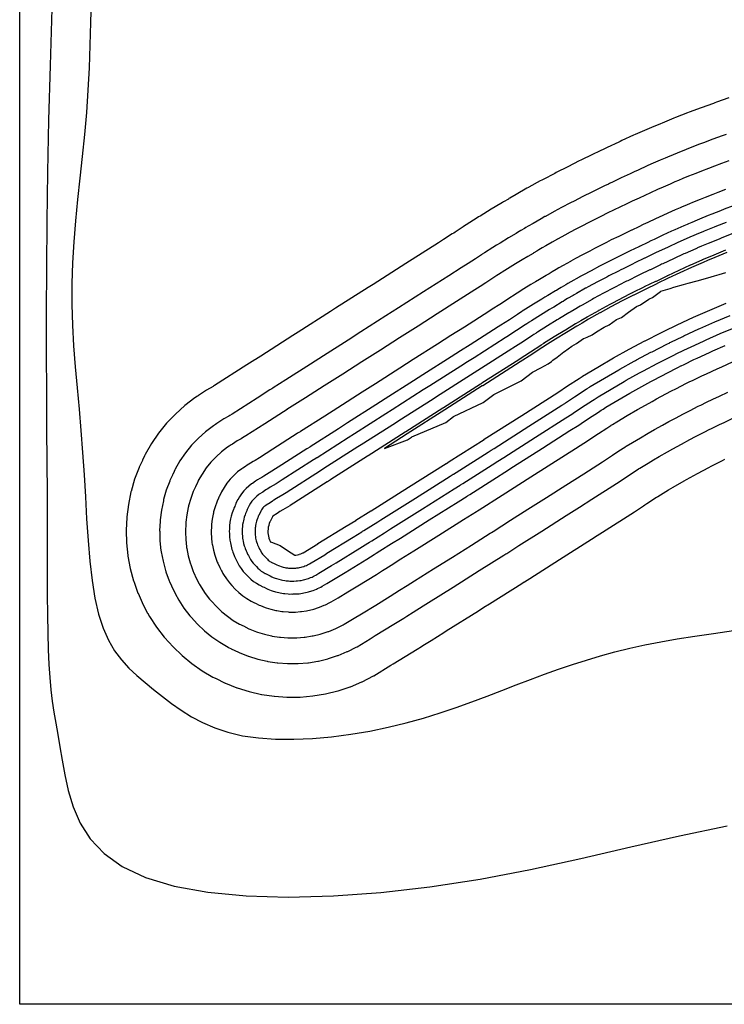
# Model space of a CAD drawing. Header units: metres. Extents: x 6 to 101, y -31 to 115.
# Tile 1 of 3: x 6 to 53, y -31 to 35. Entities that reach past the tile are written whole.
import ezdxf

# ---------------------------------------------------------------- set-up
doc = ezdxf.new("R2010")
doc.units = ezdxf.units.M
doc.header["$LTSCALE"] = 0.0125
doc.layers.add('Isolines', color=5, linetype='Continuous')

msp = doc.modelspace()

# ---------------------------------------------------------------- linework, layer by layer
at = {"layer": 'Isolines', "elevation": -2.5, "flags": 128}
msp.add_lwpolyline([(5.927, -30.887), (5.927, 115.173), (100.583, 115.173), (100.583, -30.887)], close=True, dxfattribs=at)
at = {"layer": 'Isolines', "flags": 128}
for points in [[(10.727, 36.532), (10.692, 35.031), (10.646, 33.519), (10.587, 32.004), (10.509, 30.492), (10.406, 28.992), (10.277, 27.51), (10.129, 26.044), (9.972, 24.593), (9.817, 23.155), (9.674, 21.73), (9.553, 20.315), (9.465, 18.908), (9.419, 17.509), (9.423, 16.114), (9.47, 14.721), (9.552, 13.325), (9.659, 11.922), (9.781, 10.509), (9.911, 9.081), (10.037, 7.635), (10.152, 6.166), (10.249, 4.675), (10.336, 3.179), (10.422, 1.7), (10.519, 0.259), (10.637, -1.123), (10.787, -2.424), (10.979, -3.622), (11.224, -4.697), (11.53, -5.632), (11.892, -6.442), (12.306, -7.145), (12.764, -7.762), (13.261, -8.31), (13.79, -8.811), (14.344, -9.284), (14.918, -9.747), (15.508, -10.216), (16.122, -10.685), (16.77, -11.141), (17.464, -11.574), (18.212, -11.973), (19.027, -12.326), (19.918, -12.623), (20.897, -12.851), (21.969, -13.003), (23.12, -13.08), (24.333, -13.089), (25.589, -13.034), (26.87, -12.922), (28.159, -12.756), (29.436, -12.542), (30.683, -12.287), (31.887, -11.994), (33.046, -11.671), (34.166, -11.323), (35.248, -10.957), (36.298, -10.579), (37.318, -10.196), (38.312, -9.813), (39.285, -9.437), (40.239, -9.073), (41.18, -8.724), (42.115, -8.39), (43.05, -8.072), (43.989, -7.771), (44.94, -7.489), (45.908, -7.225), (46.899, -6.982), (47.92, -6.759), (48.983, -6.552), (50.098, -6.357), (51.277, -6.168), (52.534, -5.98), (53.879, -5.788)], [(8.075, 35.957), (7.968, 32.142), (7.873, 28.478), (7.797, 24.981), (7.746, 21.666), (7.718, 18.534), (7.707, 15.582), (7.709, 12.806), (7.721, 10.206), (7.738, 7.777), (7.755, 5.518), (7.769, 3.425), (7.776, 1.495), (7.779, -0.278), (7.78, -1.903), (7.783, -3.386), (7.792, -4.735), (7.809, -5.959), (7.838, -7.064), (7.882, -8.059), (7.944, -8.953), (8.023, -9.77), (8.118, -10.536), (8.227, -11.276), (8.35, -12.015), (8.485, -12.781), (8.63, -13.598), (8.784, -14.492), (8.955, -15.48), (9.181, -16.536), (9.51, -17.626), (9.99, -18.716), (10.668, -19.771), (11.592, -20.756), (12.81, -21.638), (14.368, -22.38), (16.3, -22.957), (18.574, -23.364), (21.146, -23.606), (23.968, -23.688), (26.994, -23.612), (30.18, -23.384), (33.479, -23.007), (36.845, -22.485), (40.235, -21.83), (43.619, -21.09), (46.968, -20.319), (50.255, -19.572), (53.452, -18.903)]]:
    msp.add_lwpolyline(points, dxfattribs=at)
for points, elevation in [([(53.556, 29.971), (52.735, 29.686), (52.629, 29.648), (52.523, 29.61), (51.706, 29.314), (50.894, 29.007), (50.788, 28.967), (49.98, 28.651), (49.874, 28.61), (49.071, 28.283), (48.965, 28.24), (48.478, 28.035), (48.412, 28.008), (48.373, 27.991), (48.061, 27.859), (47.268, 27.511), (47.162, 27.465), (46.374, 27.107), (46.269, 27.059), (46.164, 27.01), (45.381, 26.643), (44.683, 26.305), (44.582, 26.256), (44.578, 26.254), (44.497, 26.216), (44.392, 26.166), (43.613, 25.792), (43.509, 25.74), (42.734, 25.356), (41.963, 24.961), (41.861, 24.908), (41.094, 24.504), (40.993, 24.45), (40.895, 24.397), (40.133, 23.982), (40.095, 23.961), (40.093, 23.96), (39.994, 23.904), (39.277, 23.497), (38.845, 23.245), (38.788, 23.211), (38.748, 23.187), (38.433, 22.998), (38.35, 22.947), (38.346, 22.944), (38.252, 22.889), (37.59, 22.494), (36.85, 22.04), (36.753, 21.982), (36.658, 21.921), (35.923, 21.458), (35.734, 21.336), (35.713, 21.322), (35.178, 20.965), (35.084, 20.903), (34.982, 20.838), (34.392, 20.462), (34.058, 20.249), (31.862, 18.85), (29.674, 17.455), (29.332, 17.237), (27.149, 15.846), (26.802, 15.625), (24.624, 14.237), (24.272, 14.013), (22.117, 12.64), (21.764, 12.414), (21.745, 12.403), (21.741, 12.4), (21.712, 12.382), (21.541, 12.272), (21.183, 12.043), (19.012, 10.658), (18.946, 10.619), (18.917, 10.601), (18.482, 10.352), (17.939, 9.994), (17.914, 9.977), (17.872, 9.951), (17.7, 9.839), (17.021, 9.32), (16.384, 8.75), (15.795, 8.131), (15.256, 7.467), (14.771, 6.764), (14.344, 6.024), (14.325, 5.986), (14.304, 5.938), (14.176, 5.657), (14.173, 5.654), (14.167, 5.637), (13.952, 5.183), (13.947, 5.166), (13.645, 4.369), (13.406, 3.551), (13.403, 3.534), (13.4, 3.516), (13.226, 2.683), (13.118, 1.84), (13.117, 1.822), (13.117, 1.804), (13.075, 0.955), (13.077, 0.938), (13.101, 0.089), (13.192, -0.755), (13.195, -0.772), (13.199, -0.79), (13.355, -1.623), (13.575, -2.441), (13.581, -2.458), (13.588, -2.475), (13.871, -3.273), (13.879, -3.289), (14.223, -4.062), (14.522, -4.612), (14.531, -4.628), (14.544, -4.653), (14.649, -4.845), (15.108, -5.554), (15.621, -6.225), (15.662, -6.265), (16.225, -6.893), (16.835, -7.476), (17.488, -8.009), (18.18, -8.489), (18.907, -8.914), (19.017, -8.968), (19.059, -8.988), (19.076, -8.997), (19.722, -9.313), (19.74, -9.321), (20.523, -9.632), (20.54, -9.638), (21.345, -9.887), (22.168, -10.074), (22.186, -10.078), (23.02, -10.201), (23.038, -10.204), (23.881, -10.261), (23.899, -10.263), (24.381, -10.258), (24.4, -10.259), (24.402, -10.259), (24.764, -10.255), (25.606, -10.181), (25.622, -10.18), (26.457, -10.041), (26.475, -10.039), (27.296, -9.835), (27.314, -9.831), (28.118, -9.564), (28.136, -9.559), (28.917, -9.229), (28.934, -9.223), (29.688, -8.833), (29.709, -8.824), (30.853, -8.123), (31.002, -8.032), (32.629, -7.035), (32.911, -6.862), (33.005, -6.803), (33.556, -6.458), (34.422, -5.914), (34.571, -5.82), (36.736, -4.46), (37.111, -4.224), (37.487, -3.988), (39.651, -2.627), (39.807, -2.529), (39.835, -2.512), (40.183, -2.291), (42.183, -1.018), (44.332, 0.349), (44.714, 0.592), (45.08, 0.825), (47.227, 2.191), (47.816, 2.586), (47.917, 2.654), (48.048, 2.739), (48.706, 3.165), (48.759, 3.199), (48.782, 3.213), (49.508, 3.651), (49.666, 3.746), (49.826, 3.839), (50.559, 4.263), (50.719, 4.352), (51.461, 4.763), (52.211, 5.161), (52.372, 5.247), (53.129, 5.631), (53.291, 5.713)], -0.3), ([(53.373, 27.525), (53.106, 27.428), (52.477, 27.2), (51.852, 26.964), (51.585, 26.863), (50.964, 26.62), (50.698, 26.516), (50.08, 26.265), (49.815, 26.157), (49.44, 25.999), (49.275, 25.93), (49.177, 25.888), (48.937, 25.786), (48.327, 25.519), (48.064, 25.403), (47.458, 25.128), (47.196, 25.009), (46.936, 24.887), (46.334, 24.604), (45.798, 24.345), (45.548, 24.224), (45.538, 24.219), (45.476, 24.19), (45.216, 24.066), (44.617, 23.778), (44.359, 23.65), (43.763, 23.354), (43.17, 23.051), (42.915, 22.92), (42.325, 22.609), (42.072, 22.476), (41.826, 22.343), (41.24, 22.023), (41.211, 22.007), (41.205, 22.004), (40.956, 21.863), (40.405, 21.55), (40.073, 21.356), (39.927, 21.271), (39.827, 21.211), (39.584, 21.065), (39.521, 21.026), (39.509, 21.018), (39.276, 20.879), (38.766, 20.576), (38.196, 20.227), (37.953, 20.078), (37.712, 19.927), (37.146, 19.57), (37.001, 19.476), (36.948, 19.442), (36.536, 19.167), (36.299, 19.009), (36.042, 18.845), (35.588, 18.556), (34.747, 18.02), (33.058, 16.944), (31.375, 15.871), (30.528, 15.331), (28.85, 14.262), (27.998, 13.719), (26.324, 12.653), (25.468, 12.107), (23.813, 11.053), (22.959, 10.508), (22.945, 10.499), (22.936, 10.493), (22.866, 10.449), (22.734, 10.365), (21.869, 9.812), (20.205, 8.75), (20.048, 8.657), (19.978, 8.616), (19.645, 8.425), (19.229, 8.15), (19.169, 8.109), (19.069, 8.046), (18.937, 7.961), (18.417, 7.564), (17.929, 7.126), (17.478, 6.652), (17.065, 6.144), (16.694, 5.605), (16.366, 5.039), (16.352, 5.01), (16.301, 4.896), (16.203, 4.681), (16.196, 4.673), (16.182, 4.634), (16.018, 4.286), (16.006, 4.246), (15.774, 3.636), (15.592, 3.01), (15.583, 2.97), (15.577, 2.929), (15.444, 2.292), (15.361, 1.646), (15.358, 1.605), (15.359, 1.563), (15.327, 0.914), (15.33, 0.873), (15.349, 0.224), (15.418, -0.421), (15.425, -0.462), (15.435, -0.502), (15.554, -1.139), (15.723, -1.764), (15.736, -1.803), (15.752, -1.842), (15.968, -2.451), (15.987, -2.489), (16.249, -3.079), (16.477, -3.499), (16.499, -3.535), (16.529, -3.592), (16.608, -3.739), (16.959, -4.28), (17.351, -4.792), (17.444, -4.884), (17.874, -5.363), (18.339, -5.807), (18.837, -6.214), (19.365, -6.58), (19.919, -6.904), (20.003, -6.945), (20.098, -6.992), (20.136, -7.011), (20.629, -7.252), (20.668, -7.269), (21.265, -7.506), (21.305, -7.519), (21.919, -7.71), (22.546, -7.852), (22.587, -7.863), (23.224, -7.956), (23.266, -7.964), (23.908, -8.007), (23.95, -8.012), (24.318, -8.008), (24.36, -8.01), (24.365, -8.009), (24.641, -8.006), (25.284, -7.949), (25.322, -7.949), (25.959, -7.842), (26.001, -7.837), (26.628, -7.682), (26.669, -7.674), (27.283, -7.469), (27.324, -7.459), (27.921, -7.207), (27.96, -7.193), (28.537, -6.895), (28.585, -6.873), (29.46, -6.337), (29.809, -6.124), (31.053, -5.362), (31.718, -4.955), (31.94, -4.816), (32.361, -4.552), (33.024, -4.135), (33.375, -3.914), (35.032, -2.873), (35.915, -2.318), (36.799, -1.762), (38.455, -0.721), (38.575, -0.646), (38.639, -0.606), (39.457, -0.085), (40.987, 0.888), (42.631, 1.933), (43.519, 2.498), (44.367, 3.038), (46.007, 4.082), (46.457, 4.384), (46.689, 4.54), (46.992, 4.736), (47.494, 5.061), (47.535, 5.087), (47.588, 5.12), (48.142, 5.454), (48.507, 5.675), (48.875, 5.889), (49.435, 6.213), (49.807, 6.419), (50.373, 6.733), (50.947, 7.037), (51.321, 7.236), (51.9, 7.53), (52.277, 7.722), (52.353, 7.759), (52.435, 7.798), (52.938, 8.042), (53.242, 8.19), (53.833, 8.463)], 1), ([(53.554, 25.749), (53.07, 25.574), (52.589, 25.392), (52.199, 25.245), (51.72, 25.058), (51.331, 24.905), (50.856, 24.712), (50.469, 24.554), (50.18, 24.433), (49.939, 24.331), (49.795, 24.27), (49.61, 24.192), (49.141, 23.986), (48.758, 23.817), (48.292, 23.606), (47.91, 23.432), (47.53, 23.253), (47.067, 23.036), (46.655, 22.837), (46.291, 22.66), (46.276, 22.654), (46.228, 22.632), (45.849, 22.45), (45.389, 22.229), (45.012, 22.043), (44.554, 21.815), (44.099, 21.582), (43.725, 21.391), (43.272, 21.152), (42.901, 20.957), (42.542, 20.762), (42.091, 20.517), (42.069, 20.504), (42.06, 20.499), (41.697, 20.293), (41.272, 20.052), (41.017, 19.903), (40.804, 19.779), (40.657, 19.69), (40.47, 19.578), (40.422, 19.548), (40.405, 19.537), (40.063, 19.334), (39.671, 19.1), (39.232, 18.832), (38.876, 18.614), (38.523, 18.392), (38.088, 18.118), (37.976, 18.045), (37.899, 17.995), (37.581, 17.783), (37.235, 17.553), (36.857, 17.312), (36.508, 17.09), (35.277, 16.306), (33.978, 15.478), (32.683, 14.653), (31.447, 13.865), (30.158, 13.043), (28.917, 12.253), (27.633, 11.434), (26.387, 10.641), (25.118, 9.832), (23.879, 9.042), (23.868, 9.035), (23.855, 9.027), (23.753, 8.962), (23.652, 8.897), (22.397, 8.096), (21.123, 7.283), (20.895, 7.148), (20.794, 7.088), (20.539, 6.942), (20.22, 6.732), (20.135, 6.672), (19.99, 6.581), (19.889, 6.516), (19.491, 6.212), (19.118, 5.878), (18.773, 5.515), (18.457, 5.126), (18.173, 4.714), (17.922, 4.281), (17.912, 4.259), (17.837, 4.094), (17.762, 3.93), (17.752, 3.918), (17.732, 3.862), (17.607, 3.596), (17.589, 3.539), (17.412, 3.072), (17.273, 2.594), (17.259, 2.536), (17.251, 2.477), (17.149, 1.99), (17.086, 1.497), (17.082, 1.438), (17.083, 1.378), (17.058, 0.883), (17.064, 0.823), (17.078, 0.328), (17.131, -0.164), (17.141, -0.223), (17.155, -0.281), (17.246, -0.766), (17.374, -1.243), (17.393, -1.3), (17.416, -1.355), (17.58, -1.819), (17.608, -1.873), (17.808, -2.323), (17.981, -2.643), (18.012, -2.694), (18.055, -2.776), (18.116, -2.888), (18.383, -3.3), (18.681, -3.69), (18.815, -3.822), (19.142, -4.186), (19.496, -4.524), (19.874, -4.833), (20.276, -5.112), (20.697, -5.358), (20.761, -5.389), (20.897, -5.456), (20.951, -5.483), (21.326, -5.667), (21.382, -5.69), (21.836, -5.871), (21.893, -5.89), (22.36, -6.035), (22.838, -6.143), (22.896, -6.158), (23.381, -6.229), (23.44, -6.24), (23.929, -6.274), (23.99, -6.28), (24.27, -6.278), (24.33, -6.28), (24.336, -6.278), (24.547, -6.276), (25.036, -6.233), (25.091, -6.232), (25.576, -6.151), (25.636, -6.144), (26.114, -6.025), (26.173, -6.014), (26.641, -5.858), (26.699, -5.843), (27.155, -5.651), (27.211, -5.631), (27.651, -5.404), (27.72, -5.372), (28.388, -4.963), (28.891, -4.657), (29.841, -4.075), (30.8, -3.488), (31.12, -3.287), (31.442, -3.085), (31.949, -2.766), (32.456, -2.448), (33.722, -1.652), (34.996, -0.852), (36.27, -0.051), (37.536, 0.745), (37.627, 0.802), (37.719, 0.86), (38.9, 1.611), (40.068, 2.354), (41.322, 3.152), (42.599, 3.964), (43.819, 4.741), (45.069, 5.536), (45.412, 5.767), (45.745, 5.99), (46.18, 6.271), (46.562, 6.519), (46.593, 6.539), (46.67, 6.587), (47.091, 6.842), (47.615, 7.159), (48.144, 7.465), (48.571, 7.712), (49.105, 8.009), (49.537, 8.248), (49.974, 8.48), (50.512, 8.766), (50.954, 8.991), (51.497, 9.267), (51.607, 9.32), (51.669, 9.35), (52.053, 9.537), (52.49, 9.749), (52.941, 9.957), (53.492, 10.212)], 2), ([(53.326, 23.821), (52.812, 23.626), (52.477, 23.495), (51.965, 23.294), (51.632, 23.159), (51.122, 22.952), (50.921, 22.867), (50.603, 22.733), (50.413, 22.652), (50.284, 22.598), (49.956, 22.454), (49.451, 22.232), (49.125, 22.084), (48.623, 21.855), (48.123, 21.62), (47.8, 21.469), (47.512, 21.329), (47.034, 21.097), (47.014, 21.089), (46.981, 21.073), (46.483, 20.834), (46.161, 20.68), (45.666, 20.435), (45.346, 20.276), (45.027, 20.113), (44.536, 19.862), (44.219, 19.694), (43.731, 19.438), (43.258, 19.182), (42.942, 19.01), (42.927, 19.001), (42.916, 18.994), (42.437, 18.723), (42.14, 18.555), (41.96, 18.45), (41.681, 18.287), (41.487, 18.17), (41.357, 18.091), (41.322, 18.07), (41.3, 18.056), (40.85, 17.789), (40.575, 17.625), (40.268, 17.436), (39.799, 17.15), (39.335, 16.858), (39.029, 16.665), (38.95, 16.614), (38.849, 16.549), (38.626, 16.4), (38.17, 16.096), (37.672, 15.78), (37.427, 15.624), (35.807, 14.591), (34.897, 14.011), (33.991, 13.434), (32.367, 12.399), (31.466, 11.825), (29.837, 10.787), (28.941, 10.216), (27.307, 9.175), (26.423, 8.611), (24.799, 7.576), (24.791, 7.571), (24.773, 7.56), (24.64, 7.475), (24.57, 7.43), (22.925, 6.38), (22.041, 5.816), (21.742, 5.639), (21.61, 5.56), (21.433, 5.459), (21.212, 5.313), (21.1, 5.235), (20.91, 5.116), (20.84, 5.071), (20.565, 4.861), (20.307, 4.629), (20.067, 4.378), (19.849, 4.109), (19.652, 3.823), (19.478, 3.523), (19.471, 3.508), (19.373, 3.292), (19.321, 3.178), (19.308, 3.163), (19.282, 3.09), (19.195, 2.906), (19.172, 2.831), (19.05, 2.509), (18.953, 2.178), (18.936, 2.102), (18.925, 2.025), (18.855, 1.689), (18.811, 1.349), (18.806, 1.271), (18.807, 1.193), (18.79, 0.851), (18.797, 0.774), (18.807, 0.432), (18.843, 0.093), (18.856, 0.016), (18.875, -0.06), (18.937, -0.394), (19.026, -0.722), (19.05, -0.796), (19.08, -0.868), (19.193, -1.188), (19.228, -1.258), (19.366, -1.567), (19.485, -1.787), (19.526, -1.854), (19.581, -1.96), (19.623, -2.037), (19.807, -2.32), (20.012, -2.588), (20.186, -2.759), (20.41, -3.009), (20.652, -3.24), (20.912, -3.452), (21.187, -3.643), (21.476, -3.812), (21.519, -3.833), (21.696, -3.92), (21.766, -3.955), (22.023, -4.081), (22.096, -4.112), (22.407, -4.235), (22.481, -4.261), (22.802, -4.36), (23.129, -4.434), (23.205, -4.454), (23.538, -4.503), (23.615, -4.517), (23.951, -4.54), (24.029, -4.549), (24.221, -4.547), (24.3, -4.55), (24.308, -4.548), (24.452, -4.546), (24.788, -4.517), (24.859, -4.516), (25.193, -4.46), (25.271, -4.451), (25.6, -4.369), (25.677, -4.355), (25.999, -4.248), (26.075, -4.227), (26.388, -4.095), (26.462, -4.069), (26.765, -3.913), (26.855, -3.872), (27.316, -3.59), (27.973, -3.19), (28.629, -2.788), (29.882, -2.02), (30.301, -1.758), (30.523, -1.618), (30.874, -1.398), (31.536, -0.982), (32.411, -0.432), (34.076, 0.615), (35.741, 1.661), (36.616, 2.211), (36.679, 2.251), (36.799, 2.326), (38.342, 3.307), (39.148, 3.82), (40.014, 4.371), (41.679, 5.43), (43.27, 6.443), (44.131, 6.991), (44.367, 7.149), (44.801, 7.441), (45.367, 7.807), (45.63, 7.978), (45.651, 7.991), (45.751, 8.054), (46.041, 8.229), (46.724, 8.642), (47.413, 9.042), (47.707, 9.212), (48.403, 9.599), (48.701, 9.764), (49.002, 9.923), (49.704, 10.297), (50.008, 10.451), (50.717, 10.812), (50.86, 10.882), (50.903, 10.902), (51.168, 11.031), (51.739, 11.308), (52.05, 11.452), (52.769, 11.785), (53.084, 11.923), (53.808, 12.243)], 3), ([(53.842, 22.721), (53.242, 22.494), (53.007, 22.402), (52.409, 22.167), (52.175, 22.072), (51.58, 21.83), (51.439, 21.77), (51.067, 21.614), (50.846, 21.52), (50.756, 21.482), (50.526, 21.381), (49.937, 21.122), (49.709, 21.018), (49.123, 20.751), (48.539, 20.477), (48.313, 20.371), (48.112, 20.274), (47.554, 20.003), (47.531, 19.993), (47.508, 19.982), (46.926, 19.703), (46.701, 19.595), (46.124, 19.31), (45.9, 19.198), (45.677, 19.084), (45.103, 18.791), (44.881, 18.674), (44.312, 18.374), (43.76, 18.075), (43.538, 17.955), (43.527, 17.949), (43.514, 17.941), (42.955, 17.624), (42.747, 17.506), (42.621, 17.433), (42.295, 17.242), (42.068, 17.106), (41.977, 17.051), (41.953, 17.036), (41.927, 17.019), (41.401, 16.707), (41.209, 16.592), (40.993, 16.46), (40.445, 16.125), (39.902, 15.784), (39.688, 15.648), (39.633, 15.613), (39.514, 15.536), (39.358, 15.432), (38.824, 15.077), (38.243, 14.707), (38.071, 14.597), (36.178, 13.391), (35.541, 12.985), (34.907, 12.581), (33.011, 11.373), (32.382, 10.972), (30.481, 9.761), (29.857, 9.363), (27.951, 8.148), (27.337, 7.757), (25.443, 6.55), (25.437, 6.546), (25.417, 6.533), (25.261, 6.434), (25.213, 6.403), (23.294, 5.178), (22.684, 4.789), (22.336, 4.582), (22.181, 4.491), (22.059, 4.421), (21.907, 4.32), (21.776, 4.23), (21.555, 4.091), (21.507, 4.06), (21.317, 3.915), (21.139, 3.755), (20.974, 3.582), (20.823, 3.396), (20.687, 3.199), (20.568, 2.993), (20.563, 2.982), (20.448, 2.731), (20.413, 2.653), (20.397, 2.635), (20.367, 2.549), (20.307, 2.423), (20.281, 2.336), (20.196, 2.114), (20.13, 1.887), (20.11, 1.799), (20.097, 1.709), (20.049, 1.478), (20.019, 1.245), (20.013, 1.154), (20.014, 1.063), (20.003, 0.829), (20.011, 0.739), (20.017, 0.505), (20.042, 0.273), (20.057, 0.184), (20.079, 0.095), (20.121, -0.133), (20.182, -0.357), (20.21, -0.443), (20.245, -0.528), (20.322, -0.745), (20.363, -0.827), (20.457, -1.037), (20.538, -1.187), (20.585, -1.265), (20.65, -1.389), (20.678, -1.442), (20.803, -1.635), (20.943, -1.817), (21.146, -2.016), (21.297, -2.185), (21.462, -2.342), (21.638, -2.486), (21.824, -2.615), (22.02, -2.73), (22.05, -2.744), (22.255, -2.845), (22.337, -2.886), (22.511, -2.971), (22.595, -3.007), (22.807, -3.091), (22.893, -3.12), (23.111, -3.187), (23.333, -3.238), (23.422, -3.261), (23.647, -3.294), (23.737, -3.311), (23.966, -3.326), (24.056, -3.337), (24.187, -3.335), (24.279, -3.339), (24.288, -3.336), (24.386, -3.335), (24.615, -3.315), (24.697, -3.314), (24.925, -3.276), (25.016, -3.266), (25.24, -3.21), (25.33, -3.193), (25.549, -3.12), (25.638, -3.096), (25.852, -3.006), (25.938, -2.976), (26.145, -2.869), (26.25, -2.821), (26.566, -2.628), (27.331, -2.163), (27.781, -1.887), (29.239, -0.993), (29.727, -0.688), (29.88, -0.592), (30.121, -0.44), (30.892, 0.044), (31.494, 0.423), (33.432, 1.641), (35.371, 2.86), (35.972, 3.237), (36.015, 3.265), (36.156, 3.353), (37.951, 4.495), (38.504, 4.847), (39.098, 5.224), (41.035, 6.457), (42.887, 7.635), (43.474, 8.009), (43.635, 8.117), (44.139, 8.456), (44.798, 8.882), (44.977, 8.998), (44.992, 9.008), (45.108, 9.081), (45.306, 9.2), (46.1, 9.681), (46.901, 10.146), (47.102, 10.262), (47.912, 10.712), (48.115, 10.824), (48.321, 10.933), (49.138, 11.368), (49.346, 11.474), (50.17, 11.893), (50.337, 11.975), (50.367, 11.989), (50.548, 12.077), (51.212, 12.399), (51.426, 12.498), (52.263, 12.886), (52.479, 12.981), (53.323, 13.353)], 3.7), ([(53.385, 21.62), (52.725, 21.362), (52.563, 21.296), (51.907, 21.029), (51.809, 20.987), (51.399, 20.815), (51.155, 20.711), (51.093, 20.684), (50.933, 20.615), (50.284, 20.329), (50.126, 20.257), (49.479, 19.963), (48.836, 19.66), (48.68, 19.587), (48.541, 19.52), (47.925, 19.221), (47.9, 19.21), (47.884, 19.203), (47.243, 18.895), (47.087, 18.821), (46.451, 18.506), (46.295, 18.429), (46.141, 18.35), (45.508, 18.027), (45.355, 17.946), (44.727, 17.615), (44.118, 17.285), (43.964, 17.201), (43.956, 17.197), (43.942, 17.189), (43.326, 16.84), (43.181, 16.757), (43.093, 16.706), (42.733, 16.496), (42.484, 16.346), (42.42, 16.307), (42.403, 16.297), (42.375, 16.279), (41.795, 15.934), (41.661, 15.854), (41.511, 15.762), (40.907, 15.393), (40.308, 15.016), (40.158, 14.922), (40.12, 14.897), (39.989, 14.813), (39.88, 14.74), (39.292, 14.348), (38.651, 13.941), (38.531, 13.864), (36.442, 12.533), (36.001, 12.252), (35.561, 11.972), (33.471, 10.64), (33.036, 10.363), (30.941, 9.027), (30.511, 8.753), (28.411, 7.415), (27.989, 7.146), (25.903, 5.817), (25.899, 5.814), (25.876, 5.8), (25.705, 5.691), (25.672, 5.669), (23.558, 4.32), (23.143, 4.055), (22.759, 3.828), (22.589, 3.727), (22.506, 3.679), (22.402, 3.611), (22.258, 3.511), (22.015, 3.358), (21.982, 3.337), (21.854, 3.239), (21.733, 3.131), (21.621, 3.013), (21.519, 2.887), (21.427, 2.754), (21.346, 2.614), (21.342, 2.606), (21.217, 2.33), (21.192, 2.277), (21.175, 2.258), (21.142, 2.163), (21.102, 2.078), (21.072, 1.982), (21.015, 1.833), (20.971, 1.679), (20.949, 1.582), (20.934, 1.483), (20.902, 1.328), (20.882, 1.17), (20.875, 1.071), (20.876, 0.971), (20.868, 0.814), (20.877, 0.714), (20.882, 0.557), (20.898, 0.402), (20.915, 0.303), (20.939, 0.206), (20.967, 0.053), (21.008, -0.097), (21.039, -0.191), (21.077, -0.284), (21.128, -0.429), (21.174, -0.519), (21.236, -0.659), (21.29, -0.759), (21.342, -0.845), (21.413, -0.981), (21.432, -1.016), (21.515, -1.145), (21.608, -1.266), (21.831, -1.485), (21.931, -1.597), (22.04, -1.7), (22.157, -1.795), (22.28, -1.881), (22.41, -1.957), (22.429, -1.966), (22.655, -2.077), (22.745, -2.122), (22.86, -2.178), (22.952, -2.217), (23.092, -2.273), (23.187, -2.305), (23.331, -2.35), (23.479, -2.383), (23.576, -2.409), (23.726, -2.431), (23.825, -2.449), (23.976, -2.46), (24.076, -2.471), (24.163, -2.47), (24.263, -2.474), (24.274, -2.471), (24.339, -2.471), (24.491, -2.457), (24.582, -2.456), (24.733, -2.43), (24.833, -2.419), (24.983, -2.382), (25.081, -2.363), (25.228, -2.314), (25.326, -2.289), (25.469, -2.228), (25.564, -2.195), (25.703, -2.123), (25.818, -2.071), (26.03, -1.941), (26.872, -1.429), (27.175, -1.244), (28.78, -0.26), (29.317, 0.077), (29.421, 0.142), (29.584, 0.244), (30.432, 0.778), (30.839, 1.033), (32.972, 2.374), (35.107, 3.715), (35.512, 3.97), (35.541, 3.989), (35.696, 4.086), (37.672, 5.343), (38.044, 5.58), (38.444, 5.834), (40.575, 7.19), (42.613, 8.487), (43.005, 8.736), (43.113, 8.808), (43.667, 9.181), (44.392, 9.65), (44.511, 9.728), (44.521, 9.734), (44.648, 9.815), (44.78, 9.894), (45.654, 10.422), (46.536, 10.934), (46.67, 11.012), (47.561, 11.506), (47.697, 11.582), (47.835, 11.655), (48.734, 12.133), (48.873, 12.204), (49.78, 12.666), (49.964, 12.755), (49.984, 12.765), (50.106, 12.824), (50.836, 13.179), (50.98, 13.245), (51.902, 13.672), (52.047, 13.736), (52.976, 14.146), (53.911, 14.539)], 4.2), ([(53.763, 20.839), (53.042, 20.556), (52.951, 20.519), (52.234, 20.227), (52.179, 20.204), (51.731, 20.015), (51.465, 19.902), (51.43, 19.887), (51.34, 19.848), (50.63, 19.536), (50.542, 19.496), (49.836, 19.175), (49.133, 18.844), (49.046, 18.803), (48.969, 18.766), (48.297, 18.44), (48.269, 18.428), (48.26, 18.423), (47.56, 18.088), (47.473, 18.046), (46.777, 17.702), (46.691, 17.659), (46.605, 17.615), (45.914, 17.262), (45.828, 17.217), (45.141, 16.855), (44.476, 16.495), (44.389, 16.448), (44.385, 16.445), (44.37, 16.436), (43.696, 16.055), (43.614, 16.008), (43.565, 15.98), (43.171, 15.75), (42.899, 15.585), (42.863, 15.564), (42.854, 15.558), (42.822, 15.538), (42.189, 15.161), (42.113, 15.116), (42.029, 15.065), (41.368, 14.661), (40.714, 14.249), (40.629, 14.196), (40.607, 14.182), (40.465, 14.09), (40.403, 14.049), (39.759, 13.62), (39.058, 13.174), (38.991, 13.131), (36.707, 11.676), (36.461, 11.519), (36.215, 11.362), (33.931, 9.907), (33.69, 9.753), (31.401, 8.294), (31.165, 8.144), (28.871, 6.682), (28.642, 6.536), (26.362, 5.084), (26.36, 5.082), (26.336, 5.066), (26.148, 4.947), (26.13, 4.936), (23.822, 3.462), (23.602, 3.321), (23.183, 3.073), (22.997, 2.963), (22.953, 2.938), (22.898, 2.902), (22.741, 2.793), (22.475, 2.626), (22.458, 2.615), (22.391, 2.563), (22.327, 2.506), (22.268, 2.445), (22.215, 2.378), (22.166, 2.308), (22.124, 2.235), (22.122, 2.231), (21.985, 1.929), (21.972, 1.902), (21.954, 1.88), (21.917, 1.777), (21.896, 1.733), (21.864, 1.629), (21.834, 1.551), (21.811, 1.471), (21.787, 1.365), (21.771, 1.257), (21.755, 1.177), (21.744, 1.096), (21.737, 0.988), (21.738, 0.878), (21.734, 0.798), (21.744, 0.689), (21.746, 0.609), (21.755, 0.53), (21.773, 0.423), (21.799, 0.317), (21.813, 0.24), (21.833, 0.164), (21.867, 0.06), (21.909, -0.041), (21.935, -0.114), (21.984, -0.211), (22.015, -0.281), (22.042, -0.331), (22.099, -0.425), (22.176, -0.574), (22.186, -0.591), (22.227, -0.655), (22.273, -0.715), (22.517, -0.953), (22.565, -1.008), (22.618, -1.059), (22.675, -1.105), (22.735, -1.147), (22.799, -1.184), (22.808, -1.188), (23.054, -1.309), (23.152, -1.358), (23.209, -1.386), (23.309, -1.428), (23.378, -1.455), (23.481, -1.491), (23.552, -1.513), (23.624, -1.529), (23.731, -1.557), (23.804, -1.568), (23.912, -1.588), (23.987, -1.593), (24.096, -1.605), (24.139, -1.604), (24.248, -1.609), (24.259, -1.606), (24.292, -1.606), (24.367, -1.599), (24.466, -1.597), (24.542, -1.585), (24.651, -1.572), (24.726, -1.554), (24.833, -1.534), (24.907, -1.509), (25.013, -1.481), (25.086, -1.45), (25.189, -1.414), (25.26, -1.378), (25.386, -1.321), (25.494, -1.254), (26.413, -0.696), (26.568, -0.6), (28.321, 0.474), (28.907, 0.841), (28.961, 0.875), (29.046, 0.928), (29.972, 1.511), (30.184, 1.643), (32.512, 3.107), (34.842, 4.571), (35.052, 4.704), (35.068, 4.713), (35.236, 4.819), (37.393, 6.191), (37.584, 6.313), (37.789, 6.443), (40.116, 7.923), (42.338, 9.338), (42.536, 9.463), (42.59, 9.5), (43.195, 9.907), (43.986, 10.418), (44.045, 10.457), (44.05, 10.46), (44.189, 10.548), (44.255, 10.588), (45.208, 11.164), (46.17, 11.722), (46.238, 11.761), (47.21, 12.301), (47.279, 12.34), (47.348, 12.377), (48.329, 12.899), (48.401, 12.935), (49.39, 13.438), (49.591, 13.536), (49.601, 13.541), (49.663, 13.571), (50.461, 13.958), (50.534, 13.992), (51.54, 14.459), (51.615, 14.491), (52.629, 14.939), (53.649, 15.367)], 4.7), ([(53.339, 19.743), (52.56, 19.426), (52.549, 19.421), (52.063, 19.216), (51.774, 19.093), (51.766, 19.09), (51.748, 19.082), (50.977, 18.743), (50.959, 18.735), (50.193, 18.386), (49.429, 18.027), (49.413, 18.019), (49.398, 18.012), (48.668, 17.658), (48.638, 17.645), (48.637, 17.644), (47.876, 17.28), (47.859, 17.272), (47.104, 16.898), (47.087, 16.89), (47.07, 16.881), (46.319, 16.498), (46.301, 16.488), (45.556, 16.096), (44.834, 15.705), (44.815, 15.694), (44.814, 15.694), (44.797, 15.684), (44.066, 15.27), (44.048, 15.26), (44.037, 15.253), (43.61, 15.004), (43.314, 14.825), (43.306, 14.821), (43.304, 14.819), (43.27, 14.797), (42.582, 14.388), (42.566, 14.378), (42.547, 14.367), (41.83, 13.929), (41.119, 13.482), (41.1, 13.47), (41.095, 13.466), (40.94, 13.366), (40.925, 13.357), (40.227, 12.892), (39.466, 12.408), (39.451, 12.398), (36.972, 10.819), (36.921, 10.786), (36.869, 10.753), (34.391, 9.174), (34.344, 9.144), (31.861, 7.561), (31.819, 7.535), (29.331, 5.949), (29.294, 5.926), (26.822, 4.351), (26.822, 4.35), (26.795, 4.333), (26.592, 4.204), (26.589, 4.202), (24.086, 2.604), (24.061, 2.588), (23.607, 2.318), (23.405, 2.199), (23.4, 2.197), (23.394, 2.193), (23.224, 2.074), (22.936, 1.894), (22.934, 1.892), (22.927, 1.887), (22.921, 1.882), (22.916, 1.876), (22.91, 1.87), (22.906, 1.863), (22.902, 1.856), (22.902, 1.855), (22.753, 1.528), (22.752, 1.526), (22.732, 1.503), (22.692, 1.391), (22.69, 1.388), (22.655, 1.275), (22.653, 1.269), (22.651, 1.263), (22.626, 1.148), (22.609, 1.031), (22.608, 1.026), (22.607, 1.022), (22.599, 0.904), (22.6, 0.786), (22.6, 0.782), (22.611, 0.664), (22.611, 0.661), (22.611, 0.659), (22.63, 0.542), (22.659, 0.427), (22.659, 0.426), (22.659, 0.424), (22.696, 0.312), (22.741, 0.203), (22.741, 0.202), (22.755, 0.175), (22.759, 0.173), (22.766, 0.172), (22.784, 0.168), (22.843, 0.144), (23.415, -0.07), (23.911, -0.409), (24.414, -0.728), (24.418, -0.732), (24.468, -0.726), (24.469, -0.726), (24.585, -0.704), (24.586, -0.704), (24.701, -0.673), (24.703, -0.672), (24.815, -0.633), (24.817, -0.632), (24.953, -0.57), (24.958, -0.568), (25.954, 0.038), (25.962, 0.044), (27.862, 1.208), (28.498, 1.606), (28.502, 1.608), (28.508, 1.613), (29.513, 2.244), (29.528, 2.254), (32.052, 3.84), (34.578, 5.427), (34.592, 5.437), (34.594, 5.437), (34.776, 5.552), (37.114, 7.039), (37.124, 7.046), (37.135, 7.053), (39.656, 8.656), (42.064, 10.189), (42.067, 10.191), (42.067, 10.191), (42.723, 10.632), (43.513, 11.143), (43.576, 11.189), (43.577, 11.19), (43.696, 11.26), (43.73, 11.281), (44.762, 11.906), (45.805, 12.511), (45.806, 12.511), (46.859, 13.096), (46.86, 13.097), (46.862, 13.098), (47.925, 13.664), (47.928, 13.665), (49, 14.211), (49.217, 14.317), (49.218, 14.317), (49.22, 14.318), (50.085, 14.738), (50.088, 14.739), (51.179, 15.245), (51.183, 15.247), (52.282, 15.732), (53.388, 16.196)], 5.2), ([(53.417, 19.588), (52.626, 19.266), (52.623, 19.264), (52.129, 19.056), (51.836, 18.931), (51.834, 18.931), (51.829, 18.929), (51.047, 18.584), (51.043, 18.583), (50.264, 18.228), (49.489, 17.864), (49.486, 17.862), (49.483, 17.861), (48.743, 17.502), (48.712, 17.488), (48.712, 17.488), (47.94, 17.118), (47.937, 17.117), (47.17, 16.737), (47.166, 16.736), (47.162, 16.734), (46.4, 16.345), (46.396, 16.342), (45.639, 15.944), (44.906, 15.547), (44.9, 15.544), (44.9, 15.544), (44.883, 15.533), (44.14, 15.113), (44.135, 15.11), (44.132, 15.108), (43.697, 14.855), (43.397, 14.673), (43.395, 14.672), (43.394, 14.671), (43.359, 14.649), (42.661, 14.234), (42.656, 14.231), (42.65, 14.228), (41.922, 13.782), (41.2, 13.328), (41.194, 13.324), (41.192, 13.323), (41.035, 13.222), (41.03, 13.219), (40.32, 12.746), (39.547, 12.255), (39.543, 12.252), (37.025, 10.647), (37.013, 10.639), (37, 10.631), (34.483, 9.027), (34.475, 9.022), (31.953, 7.415), (31.95, 7.413), (30.427, 6.442), (31.966, 7.021), (32.237, 7.2), (32.256, 7.212), (34.559, 8.181), (35.058, 8.588), (37.06, 9.515), (37.765, 10.06), (39.603, 10.967), (40.378, 11.55), (40.936, 11.843), (41.426, 12.115), (41.645, 12.286), (41.743, 12.365), (42.017, 12.566), (42.473, 12.918), (42.522, 12.946), (43.003, 13.309), (43.329, 13.475), (43.79, 13.815), (43.819, 13.821), (44.047, 13.912), (44.386, 14.076), (44.677, 14.263), (45.183, 14.583), (45.521, 14.737), (46.008, 15.093), (46.338, 15.234), (46.827, 15.592), (47.361, 15.974), (47.636, 16.082), (48.175, 16.472), (48.224, 16.492), (48.428, 16.565), (48.973, 16.966), (48.991, 16.989), (49.622, 17.177), (49.872, 17.262), (50.508, 17.439), (50.817, 17.538), (51.428, 17.703), (51.99, 17.849), (52.381, 17.968), (52.588, 18.019), (52.915, 18.119), (53.358, 18.245)], 5.894)]:
    msp.add_lwpolyline(points, dxfattribs=dict(at, elevation=elevation))

doc.saveas('drawing.dxf')
